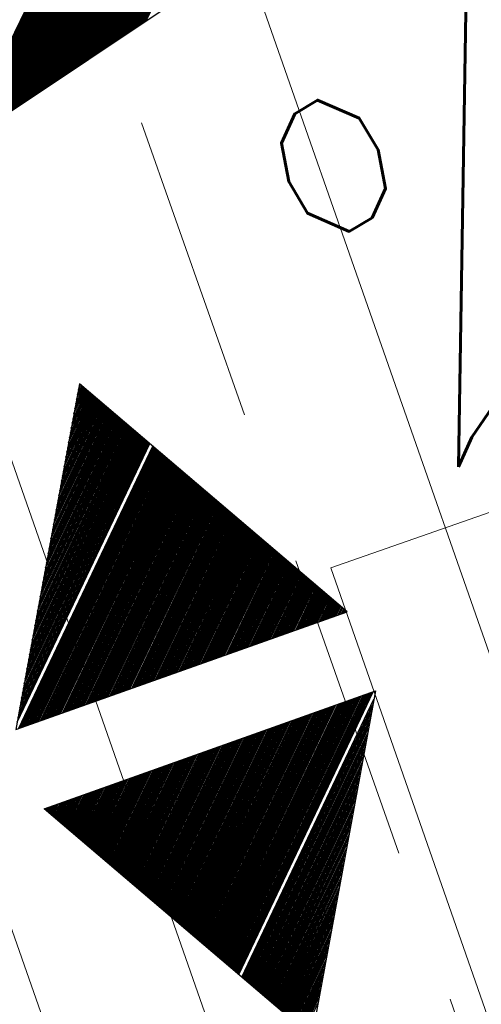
# Model space of a CAD drawing. Extents: x 446577 to 447216, y 443659 to 444842.
# Tile 93 of 177: x 446928.18 to 446931.16, y 443989.69 to 443996.05. Entities that reach past the tile are written whole.
import ezdxf

# ---------------------------------------------------------------- set-up
doc = ezdxf.new("R2010")
doc.units = 0
doc.header["$LTSCALE"] = 2
doc.header["$MEASUREMENT"] = 0
doc.linetypes.add('AUSGEZOGEN', pattern=[0])
doc.linetypes.add('GESTRICH-X2', pattern=[1.5, 1, -0.5])
doc.layers.get('0').update_dxf_attribs({"linetype": 'AUSGEZOGEN'})
for name, color, linetype in [('Beschriftung', 7, 'CONTINUOUS'), ('BOESCHG', 250, 'AUSGEZOGEN'), ('FBRTOP', 250, 'AUSGEZOGEN'), ('GEF', 1, 'AUSGEZOGEN'), ('Hintergrund', 7, 'CONTINUOUS'), ('Hintergrundplan', 7, 'CONTINUOUS'), ('KANAL', 7, 'GESTRICH-X2'), ('MULDE', 250, 'AUSGEZOGEN'), ('SCHLITZRINNE', 200, 'AUSGEZOGEN'), ('STRASSE', 250, 'AUSGEZOGEN')]:
    doc.layers.add(name, color=color, linetype=linetype)
doc.styles.add('ROMANS', font='romans.shx', dxfattribs={"width": 0.8})

# ---------------------------------------------------------------- blocks, each defined once
blk = doc.blocks.new('*X13')
at = {"color": 0}
for p, q in [((725.8266, 193.7023), (727.3891, 195.2648)), ((725.8266, 193.6934), (727.386, 195.2528)), ((725.8266, 193.6846), (727.3828, 195.2408)), ((725.8266, 193.6758), (727.3797, 195.2288)), ((725.8266, 193.6669), (727.3765, 195.2168)), ((725.8266, 193.6581), (727.3734, 195.2048)), ((725.8266, 193.6492), (727.3702, 195.1928)), ((725.8266, 193.6404), (727.3671, 195.1808)), ((725.8266, 193.6316), (727.3639, 195.1688)), ((725.8266, 193.6227), (727.3608, 195.1568)), ((725.8266, 193.6139), (727.3576, 195.1448)), ((725.8266, 193.605), (727.3544, 195.1329)), ((725.8266, 193.5962), (727.3513, 195.1209)), ((725.8266, 193.5874), (727.3481, 195.1089)), ((725.8266, 193.5785), (727.345, 195.0969)), ((725.8266, 193.5697), (727.3418, 195.0849)), ((725.8266, 193.5608), (727.3387, 195.0729)), ((725.8266, 193.552), (727.3355, 195.0609)), ((725.8266, 193.5432), (727.3324, 195.0489)), ((725.8266, 193.5343), (727.3292, 195.0369)), ((725.8266, 193.5255), (727.3261, 195.0249)), ((725.8266, 193.5167), (727.3229, 195.0129)), ((725.8266, 193.5078), (727.3198, 195.0009)), ((725.8266, 193.499), (727.3166, 194.9889)), ((725.8266, 193.4901), (727.3135, 194.977)), ((725.8266, 193.4813), (727.3103, 194.965)), ((725.8266, 193.4725), (727.3071, 194.953)), ((725.8266, 193.4636), (727.304, 194.941)), ((725.8266, 193.4548), (727.3008, 194.929)), ((725.8266, 193.4459), (727.2977, 194.917)), ((725.8266, 193.4371), (727.2945, 194.905)), ((725.8266, 193.4283), (727.2914, 194.893)), ((725.8266, 193.4194), (727.2882, 194.881)), ((725.8266, 193.4106), (727.2851, 194.869)), ((725.8266, 193.4017), (727.2819, 194.857)), ((725.8266, 193.3929), (727.2788, 194.845)), ((725.8266, 193.3841), (727.2756, 194.833)), ((725.8266, 193.3752), (727.2725, 194.8211)), ((725.8266, 193.3664), (727.2693, 194.8091)), ((725.8266, 193.3576), (727.2662, 194.7971)), ((725.8266, 193.3487), (727.263, 194.7851)), ((725.8266, 193.3399), (727.2599, 194.7731)), ((725.8266, 193.331), (727.2567, 194.7611)), ((725.8266, 193.3222), (727.2535, 194.7491)), ((725.8266, 193.3134), (727.2504, 194.7371)), ((725.8266, 193.3045), (727.2472, 194.7251)), ((725.8266, 193.2957), (727.2441, 194.7131)), ((725.8266, 193.2868), (727.2409, 194.7011)), ((725.8266, 193.278), (727.2378, 194.6891)), ((725.8266, 193.2692), (727.2346, 194.6772)), ((725.8266, 193.2603), (727.2315, 194.6652)), ((725.8266, 193.2515), (727.2283, 194.6532)), ((725.8266, 193.2426), (727.2252, 194.6412)), ((725.8266, 193.2338), (727.222, 194.6292)), ((725.8266, 193.225), (727.2189, 194.6172)), ((725.8266, 193.2161), (727.2157, 194.6052)), ((725.8266, 193.2073), (727.2126, 194.5932)), ((725.8266, 193.1985), (727.2094, 194.5812)), ((725.8266, 193.1896), (727.2062, 194.5692)), ((725.8266, 193.1808), (727.2031, 194.5572)), ((725.8266, 193.1719), (727.1999, 194.5452)), ((725.8266, 193.1631), (727.1968, 194.5332)), ((725.8266, 193.1543), (727.1936, 194.5213)), ((725.8266, 193.1454), (727.1905, 194.5093)), ((725.8266, 193.1366), (727.1873, 194.4973)), ((725.8266, 193.1277), (727.1842, 194.4853)), ((725.8266, 193.1189), (727.181, 194.4733)), ((725.8266, 193.1101), (727.1779, 194.4613)), ((725.8266, 193.1012), (727.1747, 194.4493)), ((725.8266, 193.0924), (727.1716, 194.4373)), ((725.8266, 193.0836), (727.1684, 194.4253)), ((725.8266, 193.0747), (727.1653, 194.4133)), ((725.8266, 193.0659), (727.1621, 194.4013)), ((725.8266, 193.057), (727.1589, 194.3893)), ((725.8266, 193.0482), (727.1558, 194.3774)), ((725.8266, 193.0394), (727.1526, 194.3654)), ((725.8266, 193.0305), (727.1495, 194.3534)), ((725.8266, 193.0217), (727.1463, 194.3414)), ((725.8266, 193.0128), (727.1432, 194.3294)), ((725.8266, 193.004), (727.14, 194.3174)), ((725.8266, 192.9952), (727.1369, 194.3054)), ((725.8266, 192.9863), (727.1337, 194.2934)), ((725.8266, 192.9775), (727.1306, 194.2814)), ((725.8266, 192.9686), (727.1274, 194.2694)), ((725.8266, 192.9598), (727.1243, 194.2574)), ((725.8266, 192.951), (727.1211, 194.2454)), ((725.8266, 192.9421), (727.118, 194.2334)), ((725.8266, 192.9333), (727.1148, 194.2215)), ((725.8266, 192.9245), (727.1116, 194.2095)), ((725.8266, 192.9156), (727.1085, 194.1975)), ((725.8266, 192.9068), (727.1053, 194.1855)), ((725.8266, 192.8979), (727.1022, 194.1735)), ((725.8266, 192.8891), (727.099, 194.1615)), ((725.8266, 192.8803), (727.0959, 194.1495)), ((725.8266, 192.8714), (727.0927, 194.1375)), ((725.8266, 192.8626), (727.0896, 194.1255)), ((725.8266, 192.8537), (727.0864, 194.1135)), ((725.8266, 192.8449), (727.0833, 194.1015)), ((725.8266, 192.8361), (727.0801, 194.0895)), ((725.8266, 192.8272), (727.077, 194.0775)), ((725.8266, 192.8184), (727.0738, 194.0656)), ((725.8266, 192.8095), (727.0707, 194.0536)), ((725.8266, 192.8007), (727.0675, 194.0416)), ((725.8266, 192.7919), (727.0644, 194.0296)), ((725.8266, 192.783), (727.0612, 194.0176)), ((725.8266, 192.7742), (727.058, 194.0056)), ((725.8266, 192.7654), (727.0549, 193.9936)), ((725.8266, 192.7565), (727.0517, 193.9816)), ((725.8266, 192.7477), (727.0486, 193.9696)), ((725.8266, 192.7388), (727.0454, 193.9576)), ((725.8266, 192.73), (727.0423, 193.9456)), ((725.8266, 192.7212), (727.0391, 193.9336)), ((725.8266, 192.7123), (727.036, 193.9217)), ((725.8266, 192.7035), (727.0328, 193.9097)), ((725.8266, 192.6946), (727.0297, 193.8977)), ((725.8266, 192.6858), (727.0265, 193.8857)), ((725.8266, 192.677), (727.0234, 193.8737)), ((725.8266, 192.6681), (727.0202, 193.8617))]:
    blk.add_line(p, q, dxfattribs=at)
blk = doc.blocks.new('GEF')
at = {"color": 0}
blk.add_line((1.6217, 6.148), (0.0097, 0.0175), dxfattribs=at)
blk.add_blockref('*X13', (-725.8169, -189.3049), dxfattribs=at)
blk = doc.blocks.new('*X31')
at = {"color": 0}
for p, q in [((377.8729, 182.3402), (377.9832, 182.4505)), ((377.885, 182.3611), (377.9799, 182.4561)), ((377.8971, 182.3821), (377.9767, 182.4617)), ((377.9092, 182.403), (377.9735, 182.4673)), ((377.9212, 182.4239), (377.9702, 182.4729)), ((377.9333, 182.4448), (377.967, 182.4785)), ((377.9454, 182.4657), (377.9637, 182.4841)), ((377.7763, 182.1729), (378.009, 182.4056)), ((377.7884, 182.1938), (378.0058, 182.4112)), ((377.8005, 182.2148), (378.0026, 182.4168)), ((377.8126, 182.2357), (377.9993, 182.4224)), ((377.8246, 182.2566), (377.9961, 182.428)), ((377.8367, 182.2775), (377.9929, 182.4336)), ((377.8488, 182.2984), (377.9896, 182.4392)), ((377.8609, 182.3193), (377.9864, 182.4449)), ((377.6677, 181.9847), (378.0382, 182.3552)), ((377.6798, 182.0056), (378.0349, 182.3608)), ((377.6918, 182.0265), (378.0317, 182.3664)), ((377.7039, 182.0475), (378.0285, 182.372)), ((377.716, 182.0684), (378.0252, 182.3776)), ((377.728, 182.0893), (378.022, 182.3832)), ((377.7401, 182.1102), (378.0187, 182.3888)), ((377.7522, 182.1311), (378.0155, 182.3944)), ((377.7643, 182.152), (378.0123, 182.4)), ((377.559, 181.7965), (378.0673, 182.3048)), ((377.5711, 181.8174), (378.064, 182.3104)), ((377.5832, 181.8383), (378.0608, 182.316)), ((377.5952, 181.8592), (378.0576, 182.3216)), ((377.6073, 181.8802), (378.0543, 182.3272)), ((377.6194, 181.9011), (378.0511, 182.3328)), ((377.6315, 181.922), (378.0479, 182.3384)), ((377.6435, 181.9429), (378.0446, 182.344)), ((377.6556, 181.9638), (378.0414, 182.3496)), ((377.4624, 181.6292), (378.0932, 182.2599)), ((377.4745, 181.6501), (378.0899, 182.2655)), ((377.4866, 181.671), (378.0867, 182.2711)), ((377.4986, 181.6919), (378.0834, 182.2767)), ((377.5107, 181.7128), (378.0802, 182.2823)), ((377.5228, 181.7338), (378.077, 182.2879)), ((377.5349, 181.7547), (378.0737, 182.2936)), ((377.5469, 181.7756), (378.0705, 182.2992)), ((377.3538, 181.441), (378.1223, 182.2095)), ((377.3658, 181.4619), (378.119, 182.2151)), ((377.3779, 181.4828), (378.1158, 182.2207)), ((377.39, 181.5037), (378.1126, 182.2263)), ((377.402, 181.5246), (378.1093, 182.2319)), ((377.4141, 181.5455), (378.1061, 182.2375)), ((377.4262, 181.5665), (378.1029, 182.2431)), ((377.4383, 181.5874), (378.0996, 182.2487)), ((377.4503, 181.6083), (378.0964, 182.2543)), ((377.2451, 181.2528), (378.1514, 182.1591)), ((377.2572, 181.2737), (378.1482, 182.1647)), ((377.2692, 181.2946), (378.1449, 182.1703)), ((377.2813, 181.3155), (378.1417, 182.1759)), ((377.2934, 181.3364), (378.1384, 182.1815)), ((377.3055, 181.3573), (378.1352, 182.1871)), ((377.3175, 181.3782), (378.132, 182.1927)), ((377.3296, 181.3992), (378.1287, 182.1983)), ((377.3417, 181.4201), (378.1255, 182.2039)), ((377.1485, 181.0855), (378.1773, 182.1142)), ((377.1606, 181.1064), (378.174, 182.1198)), ((377.1726, 181.1273), (378.1708, 182.1254)), ((377.1847, 181.1482), (378.1676, 182.131)), ((377.1968, 181.1691), (378.1643, 182.1367)), ((377.2089, 181.19), (378.1611, 182.1423)), ((377.2209, 181.2109), (378.1579, 182.1479)), ((377.233, 181.2319), (378.1546, 182.1535)), ((377.1069, 180.9908), (378.1967, 182.0806)), ((377.1123, 181.0227), (378.187, 182.0974)), ((377.1157, 180.9908), (378.1999, 182.075)), ((377.1243, 181.0436), (378.1837, 182.103)), ((377.1245, 180.9908), (378.2032, 182.0694)), ((377.1334, 180.9908), (378.2064, 182.0638)), ((377.1364, 181.0645), (378.1805, 182.1086)), ((377.1422, 180.9908), (378.2096, 182.0582)), ((377.1511, 180.9908), (378.2129, 182.0526)), ((377.1599, 180.9908), (378.2161, 182.047)), ((377.1687, 180.9908), (378.2193, 182.0414)), ((377.1776, 180.9908), (378.2226, 182.0358)), ((377.1864, 180.9908), (378.2258, 182.0302)), ((377.1953, 180.9908), (378.229, 182.0246)), ((377.2041, 180.9908), (378.2323, 182.019)), ((377.2129, 180.9908), (378.2355, 182.0134)), ((377.2218, 180.9908), (378.2387, 182.0078)), ((377.2306, 180.9908), (378.242, 182.0022)), ((377.2394, 180.9908), (378.2452, 181.9966)), ((377.2483, 180.9908), (378.2484, 181.991)), ((377.2571, 180.9908), (378.2517, 181.9854)), ((377.266, 180.9908), (378.2549, 181.9798)), ((377.2748, 180.9908), (378.2582, 181.9741)), ((377.2836, 180.9908), (378.2614, 181.9685)), ((377.2925, 180.9908), (378.2646, 181.9629)), ((377.3013, 180.9908), (378.2679, 181.9573)), ((377.3102, 180.9908), (378.2711, 181.9517)), ((377.319, 180.9908), (378.2743, 181.9461)), ((377.3278, 180.9908), (378.2776, 181.9405)), ((377.3367, 180.9908), (378.2808, 181.9349)), ((377.3455, 180.9908), (378.284, 181.9293)), ((377.3544, 180.9908), (378.2873, 181.9237)), ((377.3632, 180.9908), (378.2905, 181.9181)), ((377.372, 180.9908), (378.2937, 181.9125)), ((377.3809, 180.9908), (378.297, 181.9069)), ((377.3897, 180.9908), (378.3002, 181.9013)), ((377.3985, 180.9908), (378.3034, 181.8957)), ((377.4074, 180.9908), (378.3067, 181.8901)), ((377.4162, 180.9908), (378.3099, 181.8845)), ((377.4251, 180.9908), (378.3132, 181.8789)), ((377.4339, 180.9908), (378.3164, 181.8733)), ((377.4427, 180.9908), (378.3196, 181.8677)), ((377.4516, 180.9908), (378.3229, 181.8621)), ((377.4604, 180.9908), (378.3261, 181.8565)), ((377.4693, 180.9908), (378.3293, 181.8509)), ((377.4781, 180.9908), (378.3326, 181.8453)), ((377.4869, 180.9908), (378.3358, 181.8397)), ((377.4958, 180.9908), (378.339, 181.8341)), ((377.5046, 180.9908), (378.3423, 181.8285)), ((377.5134, 180.9908), (378.3455, 181.8229)), ((377.5223, 180.9908), (378.3487, 181.8172)), ((377.5311, 180.9908), (378.352, 181.8116)), ((377.54, 180.9908), (378.3552, 181.806)), ((377.5488, 180.9908), (378.3584, 181.8004)), ((377.5576, 180.9908), (378.3617, 181.7948)), ((377.5665, 180.9908), (378.3649, 181.7892)), ((377.5753, 180.9908), (378.3682, 181.7836)), ((377.5842, 180.9908), (378.3714, 181.778)), ((377.593, 180.9908), (378.3746, 181.7724)), ((377.6018, 180.9908), (378.3779, 181.7668)), ((377.6107, 180.9908), (378.3811, 181.7612)), ((377.6195, 180.9908), (378.3843, 181.7556)), ((377.6284, 180.9908), (378.3876, 181.75)), ((377.6372, 180.9908), (378.3908, 181.7444)), ((377.646, 180.9908), (378.394, 181.7388)), ((377.6549, 180.9908), (378.3973, 181.7332)), ((377.6637, 180.9908), (378.4005, 181.7276)), ((377.6725, 180.9908), (378.4037, 181.722)), ((377.6814, 180.9908), (378.407, 181.7164)), ((377.6902, 180.9908), (378.4102, 181.7108)), ((377.6991, 180.9908), (378.4134, 181.7052)), ((377.7079, 180.9908), (378.4167, 181.6996)), ((377.7167, 180.9908), (378.4199, 181.694)), ((377.7256, 180.9908), (378.4231, 181.6884)), ((377.7344, 180.9908), (378.4264, 181.6828)), ((377.7433, 180.9908), (378.4296, 181.6772)), ((377.7521, 180.9908), (378.4329, 181.6716)), ((377.7609, 180.9908), (378.4361, 181.666)), ((377.7698, 180.9908), (378.4393, 181.6603)), ((377.7786, 180.9908), (378.4426, 181.6547)), ((377.7875, 180.9908), (378.4458, 181.6491)), ((377.7963, 180.9908), (378.449, 181.6435)), ((377.8051, 180.9908), (378.4523, 181.6379)), ((377.814, 180.9908), (378.4555, 181.6323)), ((377.8228, 180.9908), (378.4587, 181.6267)), ((377.8316, 180.9908), (378.462, 181.6211)), ((377.8405, 180.9908), (378.4652, 181.6155)), ((377.8493, 180.9908), (378.4684, 181.6099)), ((377.8582, 180.9908), (378.4717, 181.6043)), ((377.867, 180.9908), (378.4749, 181.5987)), ((377.8758, 180.9908), (378.4781, 181.5931)), ((377.8847, 180.9908), (378.4814, 181.5875)), ((377.8935, 180.9908), (378.4846, 181.5819)), ((377.9024, 180.9908), (378.4879, 181.5763)), ((377.9112, 180.9908), (378.4911, 181.5707)), ((377.92, 180.9908), (378.4943, 181.5651)), ((377.9289, 180.9908), (378.4976, 181.5595)), ((377.9377, 180.9908), (378.5008, 181.5539)), ((377.9466, 180.9908), (378.504, 181.5483)), ((377.9554, 180.9908), (378.5073, 181.5427)), ((377.9642, 180.9908), (378.5105, 181.5371)), ((377.9731, 180.9908), (378.5137, 181.5315)), ((377.9819, 180.9908), (378.517, 181.5259)), ((377.9907, 180.9908), (378.5202, 181.5203)), ((377.9996, 180.9908), (378.5234, 181.5147)), ((378.0084, 180.9908), (378.5267, 181.509)), ((378.0173, 180.9908), (378.5299, 181.5034)), ((378.0261, 180.9908), (378.5331, 181.4978)), ((378.0349, 180.9908), (378.5364, 181.4922)), ((378.0438, 180.9908), (378.5396, 181.4866)), ((378.0526, 180.9908), (378.5429, 181.481)), ((378.0615, 180.9908), (378.5461, 181.4754)), ((378.0703, 180.9908), (378.5493, 181.4698)), ((378.0791, 180.9908), (378.5526, 181.4642)), ((378.088, 180.9908), (378.5558, 181.4586)), ((378.0968, 180.9908), (378.559, 181.453)), ((378.1057, 180.9908), (378.5623, 181.4474)), ((378.1145, 180.9908), (378.5655, 181.4418)), ((378.1233, 180.9908), (378.5687, 181.4362)), ((378.1322, 180.9908), (378.572, 181.4306)), ((378.141, 180.9908), (378.5752, 181.425)), ((378.1498, 180.9908), (378.5784, 181.4194)), ((378.1587, 180.9908), (378.5817, 181.4138)), ((378.1675, 180.9908), (378.5849, 181.4082)), ((378.1764, 180.9908), (378.5881, 181.4026)), ((378.1852, 180.9908), (378.5914, 181.397)), ((378.194, 180.9908), (378.5946, 181.3914)), ((378.2029, 180.9908), (378.5979, 181.3858)), ((378.2117, 180.9908), (378.6011, 181.3802)), ((378.2206, 180.9908), (378.6043, 181.3746)), ((378.2294, 180.9908), (378.6076, 181.369)), ((378.2382, 180.9908), (378.6108, 181.3634)), ((378.2471, 180.9908), (378.614, 181.3578)), ((378.2559, 180.9908), (378.6173, 181.3521)), ((378.2648, 180.9908), (378.6205, 181.3465)), ((378.2736, 180.9908), (378.6237, 181.3409)), ((378.2824, 180.9908), (378.627, 181.3353)), ((378.2913, 180.9908), (378.6302, 181.3297)), ((378.3001, 180.9908), (378.6334, 181.3241)), ((378.3089, 180.9908), (378.6367, 181.3185)), ((378.3178, 180.9908), (378.6399, 181.3129)), ((378.3266, 180.9908), (378.6431, 181.3073)), ((378.3355, 180.9908), (378.6464, 181.3017)), ((378.3443, 180.9908), (378.6496, 181.2961)), ((378.3531, 180.9908), (378.6529, 181.2905)), ((378.362, 180.9908), (378.6561, 181.2849)), ((378.3708, 180.9908), (378.6593, 181.2793)), ((378.3797, 180.9908), (378.6626, 181.2737)), ((378.3885, 180.9908), (378.6658, 181.2681)), ((378.3973, 180.9908), (378.669, 181.2625)), ((378.4062, 180.9908), (378.6723, 181.2569)), ((378.415, 180.9908), (378.6755, 181.2513)), ((378.4238, 180.9908), (378.6787, 181.2457)), ((378.4327, 180.9908), (378.682, 181.2401)), ((378.4415, 180.9908), (378.6852, 181.2345)), ((378.4504, 180.9908), (378.6884, 181.2289)), ((378.4592, 180.9908), (378.6917, 181.2233)), ((378.468, 180.9908), (378.6949, 181.2177)), ((378.4769, 180.9908), (378.6981, 181.2121)), ((378.4857, 180.9908), (378.7014, 181.2065)), ((378.4946, 180.9908), (378.7046, 181.2009)), ((378.5034, 180.9908), (378.7079, 181.1952)), ((378.5122, 180.9908), (378.7111, 181.1896)), ((378.5211, 180.9908), (378.7143, 181.184)), ((378.5299, 180.9908), (378.7176, 181.1784)), ((378.5388, 180.9908), (378.7208, 181.1728)), ((378.5476, 180.9908), (378.724, 181.1672)), ((378.5564, 180.9908), (378.7273, 181.1616)), ((378.5653, 180.9908), (378.7305, 181.156)), ((378.5741, 180.9908), (378.7337, 181.1504)), ((378.5829, 180.9908), (378.737, 181.1448)), ((378.5918, 180.9908), (378.7402, 181.1392)), ((378.6006, 180.9908), (378.7434, 181.1336)), ((378.6095, 180.9908), (378.7467, 181.128)), ((378.6183, 180.9908), (378.7499, 181.1224)), ((378.6271, 180.9908), (378.7531, 181.1168)), ((378.636, 180.9908), (378.7564, 181.1112)), ((378.6448, 180.9908), (378.7596, 181.1056)), ((378.6537, 180.9908), (378.7628, 181.1)), ((378.6625, 180.9908), (378.7661, 181.0944)), ((378.6713, 180.9908), (378.7693, 181.0888)), ((378.6802, 180.9908), (378.7726, 181.0832)), ((378.689, 180.9908), (378.7758, 181.0776)), ((378.6979, 180.9908), (378.779, 181.072)), ((378.7067, 180.9908), (378.7823, 181.0664)), ((378.7155, 180.9908), (378.7855, 181.0608)), ((378.7244, 180.9908), (378.7887, 181.0552)), ((378.7332, 180.9908), (378.792, 181.0496)), ((378.742, 180.9908), (378.7952, 181.044)), ((378.7509, 180.9908), (378.7984, 181.0383)), ((378.7597, 180.9908), (378.8017, 181.0327)), ((378.7686, 180.9908), (378.8049, 181.0271)), ((378.7774, 180.9908), (378.8081, 181.0215)), ((378.7862, 180.9908), (378.8114, 181.0159)), ((378.7951, 180.9908), (378.8146, 181.0103)), ((378.8039, 180.9908), (378.8178, 181.0047)), ((378.8128, 180.9908), (378.8211, 180.9991)), ((377.0991, 180.5677), (377.1083, 180.5768)), ((377.1024, 180.562), (377.1172, 180.5768)), ((377.1056, 180.5564), (377.126, 180.5768)), ((377.1088, 180.5508), (377.1348, 180.5768)), ((377.1121, 180.5452), (377.1437, 180.5768)), ((377.1153, 180.5396), (377.1525, 180.5768)), ((377.1186, 180.534), (377.1614, 180.5768)), ((377.1218, 180.5284), (377.1702, 180.5768)), ((377.125, 180.5228), (377.179, 180.5768)), ((377.1283, 180.5172), (377.1879, 180.5768)), ((377.1315, 180.5116), (377.1967, 180.5768)), ((377.1347, 180.506), (377.2056, 180.5768)), ((377.138, 180.5004), (377.2144, 180.5768)), ((377.1412, 180.4948), (377.2232, 180.5768)), ((377.1444, 180.4892), (377.2321, 180.5768)), ((377.1477, 180.4836), (377.2409, 180.5768)), ((377.1509, 180.478), (377.2497, 180.5768)), ((377.1541, 180.4724), (377.2586, 180.5768)), ((377.1574, 180.4668), (377.2674, 180.5768)), ((377.1606, 180.4612), (377.2763, 180.5768)), ((377.1638, 180.4556), (377.2851, 180.5768)), ((377.1671, 180.45), (377.2939, 180.5768)), ((377.1703, 180.4444), (377.3028, 180.5768)), ((377.1736, 180.4388), (377.3116, 180.5768)), ((377.1768, 180.4332), (377.3205, 180.5768)), ((377.18, 180.4276), (377.3293, 180.5768)), ((377.1833, 180.422), (377.3381, 180.5768)), ((377.1865, 180.4164), (377.347, 180.5768)), ((377.1897, 180.4107), (377.3558, 180.5768)), ((377.193, 180.4051), (377.3647, 180.5768)), ((377.1962, 180.3995), (377.3735, 180.5768)), ((377.1994, 180.3939), (377.3823, 180.5768)), ((377.2027, 180.3883), (377.3912, 180.5768)), ((377.2059, 180.3827), (377.4, 180.5768)), ((377.2091, 180.3771), (377.4088, 180.5768)), ((377.2124, 180.3715), (377.4177, 180.5768)), ((377.2156, 180.3659), (377.4265, 180.5768)), ((377.2188, 180.3603), (377.4354, 180.5768)), ((377.2221, 180.3547), (377.4442, 180.5768)), ((377.2253, 180.3491), (377.453, 180.5768)), ((377.2286, 180.3435), (377.4619, 180.5768)), ((377.2318, 180.3379), (377.4707, 180.5768)), ((377.235, 180.3323), (377.4796, 180.5768)), ((377.2383, 180.3267), (377.4884, 180.5768)), ((377.2415, 180.3211), (377.4972, 180.5768)), ((377.2447, 180.3155), (377.5061, 180.5768)), ((377.248, 180.3099), (377.5149, 180.5768)), ((377.2512, 180.3043), (377.5237, 180.5768)), ((377.2544, 180.2987), (377.5326, 180.5768)), ((377.2577, 180.2931), (377.5414, 180.5768)), ((377.2609, 180.2875), (377.5503, 180.5768)), ((377.2641, 180.2819), (377.5591, 180.5768)), ((377.2674, 180.2763), (377.5679, 180.5768)), ((377.2706, 180.2707), (377.5768, 180.5768)), ((377.2738, 180.2651), (377.5856, 180.5768)), ((377.2771, 180.2595), (377.5945, 180.5768)), ((377.2803, 180.2538), (377.6033, 180.5768)), ((377.2835, 180.2482), (377.6121, 180.5768)), ((377.2868, 180.2426), (377.621, 180.5768)), ((377.29, 180.237), (377.6298, 180.5768)), ((377.2933, 180.2314), (377.6387, 180.5768)), ((377.2965, 180.2258), (377.6475, 180.5768)), ((377.2997, 180.2202), (377.6563, 180.5768)), ((377.303, 180.2146), (377.6652, 180.5768)), ((377.3062, 180.209), (377.674, 180.5768)), ((377.3094, 180.2034), (377.6828, 180.5768)), ((377.3127, 180.1978), (377.6917, 180.5768)), ((377.3159, 180.1922), (377.7005, 180.5768)), ((377.3191, 180.1866), (377.7094, 180.5768)), ((377.3224, 180.181), (377.7182, 180.5768)), ((377.3256, 180.1754), (377.727, 180.5768)), ((377.3288, 180.1698), (377.7359, 180.5768)), ((377.3321, 180.1642), (377.7447, 180.5768)), ((377.3353, 180.1586), (377.7536, 180.5768)), ((377.3385, 180.153), (377.7624, 180.5768)), ((377.3418, 180.1474), (377.7712, 180.5768)), ((377.345, 180.1418), (377.7801, 180.5768)), ((377.3483, 180.1362), (377.7889, 180.5768)), ((377.3515, 180.1306), (377.7978, 180.5768)), ((377.3547, 180.125), (377.8066, 180.5768)), ((377.358, 180.1194), (377.8154, 180.5768)), ((377.3612, 180.1138), (377.8243, 180.5768)), ((377.3644, 180.1082), (377.8331, 180.5768)), ((377.3677, 180.1026), (377.8419, 180.5768)), ((377.3709, 180.0969), (377.8508, 180.5768)), ((377.3741, 180.0913), (377.8596, 180.5768)), ((377.3774, 180.0857), (377.8685, 180.5768)), ((377.3806, 180.0801), (377.8773, 180.5768)), ((377.3838, 180.0745), (377.8861, 180.5768)), ((377.3871, 180.0689), (377.895, 180.5768)), ((377.3903, 180.0633), (377.9038, 180.5768)), ((377.3935, 180.0577), (377.9127, 180.5768)), ((377.3968, 180.0521), (377.9215, 180.5768)), ((377.4, 180.0465), (377.9303, 180.5768)), ((377.4033, 180.0409), (377.9392, 180.5768)), ((377.4065, 180.0353), (377.948, 180.5768)), ((377.4097, 180.0297), (377.9569, 180.5768)), ((377.413, 180.0241), (377.9657, 180.5768)), ((377.4162, 180.0185), (377.9745, 180.5768)), ((377.4194, 180.0129), (377.9834, 180.5768)), ((377.4227, 180.0073), (377.9922, 180.5768)), ((377.4259, 180.0017), (378.001, 180.5768)), ((377.4291, 179.9961), (378.0099, 180.5768)), ((377.4324, 179.9905), (378.0187, 180.5768)), ((377.4356, 179.9849), (378.0276, 180.5768)), ((377.4388, 179.9793), (378.0364, 180.5768)), ((377.4421, 179.9737), (378.0452, 180.5768)), ((377.4453, 179.9681), (378.0541, 180.5768)), ((377.4485, 179.9625), (378.0629, 180.5768)), ((377.4518, 179.9569), (378.0718, 180.5768)), ((377.455, 179.9513), (378.0806, 180.5768)), ((377.4583, 179.9457), (378.0894, 180.5768)), ((377.4615, 179.94), (378.0983, 180.5768)), ((377.4647, 179.9344), (378.1071, 180.5768)), ((377.468, 179.9288), (378.116, 180.5768)), ((377.4712, 179.9232), (378.1248, 180.5768)), ((377.4744, 179.9176), (378.1336, 180.5768)), ((377.4777, 179.912), (378.1425, 180.5768)), ((377.4809, 179.9064), (378.1513, 180.5768)), ((377.4841, 179.9008), (378.1601, 180.5768)), ((377.4874, 179.8952), (378.169, 180.5768)), ((377.4906, 179.8896), (378.1778, 180.5768)), ((377.4938, 179.884), (378.1867, 180.5768)), ((377.4971, 179.8784), (378.1955, 180.5768)), ((377.5003, 179.8728), (378.2043, 180.5768)), ((377.5035, 179.8672), (378.2132, 180.5768)), ((377.5068, 179.8616), (378.222, 180.5768)), ((377.51, 179.856), (378.2309, 180.5768)), ((377.5133, 179.8504), (378.2397, 180.5768)), ((377.5165, 179.8448), (378.2485, 180.5768)), ((377.5197, 179.8392), (378.2574, 180.5768)), ((377.523, 179.8336), (378.2662, 180.5768)), ((377.5262, 179.828), (378.2751, 180.5768)), ((377.5294, 179.8224), (378.2839, 180.5768)), ((377.5327, 179.8168), (378.2927, 180.5768)), ((377.5359, 179.8112), (378.3016, 180.5768)), ((377.5391, 179.8056), (378.3104, 180.5768)), ((377.5424, 179.8), (378.3192, 180.5768)), ((377.5456, 179.7944), (378.3281, 180.5768)), ((377.5488, 179.7888), (378.3369, 180.5768)), ((377.5521, 179.7831), (378.3458, 180.5768)), ((377.5553, 179.7775), (378.3546, 180.5768)), ((377.5585, 179.7719), (378.3634, 180.5768)), ((377.5618, 179.7663), (378.3723, 180.5768)), ((377.565, 179.7607), (378.3811, 180.5768)), ((377.5683, 179.7551), (378.39, 180.5768)), ((377.5715, 179.7495), (378.3988, 180.5768)), ((377.5747, 179.7439), (378.4076, 180.5768)), ((377.578, 179.7383), (378.4165, 180.5768)), ((377.5812, 179.7327), (378.4253, 180.5768)), ((377.5844, 179.7271), (378.4341, 180.5768)), ((377.5877, 179.7215), (378.443, 180.5768)), ((377.5909, 179.7159), (378.4518, 180.5768)), ((377.5941, 179.7103), (378.4607, 180.5768)), ((377.5974, 179.7047), (378.4695, 180.5768)), ((377.6006, 179.6991), (378.4783, 180.5768)), ((377.6038, 179.6935), (378.4872, 180.5768)), ((377.6071, 179.6879), (378.496, 180.5768)), ((377.6103, 179.6823), (378.5049, 180.5768)), ((377.6135, 179.6767), (378.5137, 180.5768)), ((377.6168, 179.6711), (378.5225, 180.5768)), ((377.62, 179.6655), (378.5314, 180.5768)), ((377.6232, 179.6599), (378.5402, 180.5768)), ((377.6265, 179.6543), (378.5491, 180.5768)), ((377.6297, 179.6487), (378.5579, 180.5768)), ((377.633, 179.6431), (378.5667, 180.5768)), ((377.6362, 179.6375), (378.5756, 180.5768)), ((377.6394, 179.6318), (378.5844, 180.5768)), ((377.6427, 179.6262), (378.5932, 180.5768)), ((377.6459, 179.6206), (378.6021, 180.5768)), ((377.6491, 179.615), (378.6109, 180.5768)), ((377.6524, 179.6094), (378.6198, 180.5768)), ((377.6556, 179.6038), (378.6286, 180.5768)), ((377.6588, 179.5982), (378.6374, 180.5768)), ((377.6621, 179.5926), (378.6463, 180.5768)), ((377.6653, 179.587), (378.6551, 180.5768)), ((377.6685, 179.5814), (378.664, 180.5768)), ((377.6718, 179.5758), (378.6728, 180.5768)), ((377.675, 179.5702), (378.6816, 180.5768)), ((377.6782, 179.5646), (378.6905, 180.5768)), ((377.6815, 179.559), (378.6993, 180.5768)), ((377.6847, 179.5534), (378.7082, 180.5768)), ((377.688, 179.5478), (378.717, 180.5768)), ((377.6912, 179.5422), (378.7258, 180.5768)), ((377.6944, 179.5366), (378.7347, 180.5768)), ((377.6977, 179.531), (378.7435, 180.5768)), ((377.7009, 179.5254), (378.7523, 180.5768)), ((377.7041, 179.5198), (378.7612, 180.5768)), ((377.7074, 179.5142), (378.77, 180.5768)), ((377.7106, 179.5086), (378.7789, 180.5768)), ((377.7138, 179.503), (378.7877, 180.5768)), ((377.7171, 179.4974), (378.7965, 180.5768)), ((377.7203, 179.4918), (378.8054, 180.5768)), ((377.7235, 179.4862), (378.8142, 180.5768)), ((377.7332, 179.4693), (378.8056, 180.5417)), ((377.7365, 179.4637), (378.7935, 180.5208)), ((377.7397, 179.4581), (378.7815, 180.4999)), ((377.743, 179.4525), (378.7694, 180.479)), ((377.7462, 179.4469), (378.7573, 180.4581)), ((377.7494, 179.4413), (378.7452, 180.4371)), ((377.7527, 179.4357), (378.7332, 180.4162)), ((377.7559, 179.4301), (378.7211, 180.3953)), ((377.7591, 179.4245), (378.709, 180.3744)), ((377.7624, 179.4189), (378.6969, 180.3535)), ((377.7656, 179.4133), (378.6849, 180.3326)), ((377.7688, 179.4077), (378.6728, 180.3117)), ((377.7721, 179.4021), (378.6607, 180.2908)), ((377.7753, 179.3965), (378.6486, 180.2698)), ((377.7785, 179.3909), (378.6366, 180.2489)), ((377.7818, 179.3853), (378.6245, 180.228)), ((377.785, 179.3797), (378.6124, 180.2071)), ((377.7882, 179.3741), (378.6004, 180.1862)), ((377.7915, 179.3685), (378.5883, 180.1653)), ((377.7947, 179.3629), (378.5762, 180.1444)), ((377.798, 179.3573), (378.5641, 180.1234)), ((377.8012, 179.3517), (378.5521, 180.1025)), ((377.8044, 179.3461), (378.54, 180.0816)), ((377.8077, 179.3405), (378.5279, 180.0607)), ((377.8109, 179.3349), (378.5158, 180.0398)), ((377.8141, 179.3293), (378.5038, 180.0189)), ((377.8174, 179.3237), (378.4917, 179.998)), ((377.8206, 179.318), (378.4796, 179.9771)), ((377.8238, 179.3124), (378.4675, 179.9561)), ((377.8271, 179.3068), (378.4555, 179.9352)), ((377.8303, 179.3012), (378.4434, 179.9143)), ((377.8335, 179.2956), (378.4313, 179.8934)), ((377.8368, 179.29), (378.4192, 179.8725)), ((377.84, 179.2844), (378.4072, 179.8516)), ((377.8432, 179.2788), (378.3951, 179.8307)), ((377.8465, 179.2732), (378.383, 179.8098)), ((377.8497, 179.2676), (378.3709, 179.7888)), ((377.853, 179.262), (378.3589, 179.7679)), ((377.8562, 179.2564), (378.3468, 179.747)), ((377.8594, 179.2508), (378.3347, 179.7261)), ((377.8627, 179.2452), (378.3226, 179.7052)), ((377.8659, 179.2396), (378.3106, 179.6843)), ((377.8691, 179.234), (378.2985, 179.6634)), ((377.8724, 179.2284), (378.2864, 179.6425)), ((377.8756, 179.2228), (378.2744, 179.6215)), ((377.8788, 179.2172), (378.2623, 179.6006)), ((377.8821, 179.2116), (378.2502, 179.5797)), ((377.8853, 179.206), (378.2381, 179.5588)), ((377.8885, 179.2004), (378.2261, 179.5379)), ((377.8918, 179.1948), (378.214, 179.517)), ((377.895, 179.1892), (378.2019, 179.4961)), ((377.8982, 179.1836), (378.1898, 179.4751)), ((377.9015, 179.178), (378.1778, 179.4542)), ((377.9047, 179.1724), (378.1657, 179.4333)), ((377.908, 179.1668), (378.1536, 179.4124)), ((377.9112, 179.1611), (378.1415, 179.3915)), ((377.9144, 179.1555), (378.1295, 179.3706)), ((377.9177, 179.1499), (378.1174, 179.3497)), ((377.9209, 179.1443), (378.1053, 179.3288)), ((377.9241, 179.1387), (378.0932, 179.3078)), ((377.9274, 179.1331), (378.0812, 179.2869)), ((377.9306, 179.1275), (378.0691, 179.266)), ((377.9338, 179.1219), (378.057, 179.2451)), ((377.9371, 179.1163), (378.0449, 179.2242))]:
    blk.add_line(p, q, dxfattribs=at)
blk = doc.blocks.new('HOCHP')
for points in [[(-0.0119, 2.2353), (-1.1476, 0.2682), (1.1238, 0.2682)], [(-0.0119, -2.2417), (-1.1476, -0.2746), (1.1238, -0.2746)]]:
    blk.add_lwpolyline(points, close=True)
at = {"xscale": 1.311372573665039, "yscale": 1.311372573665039, "zscale": 1.311372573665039}
blk.add_blockref('*X31', (-495.6581, -237.0781), dxfattribs=at)

msp = doc.modelspace()

# ---------------------------------------------------------------- linework, layer by layer
at = {"layer": 'Beschriftung', "color": 18, "lineweight": 9, "true_color": 0x000000}
msp.add_lwpolyline([(446939.9438, 443995.9207), (446943.1811, 443986.6531), (446933.426, 443983.2455), (446930.1887, 443992.5131), (446939.9438, 443995.9207)], close=True, dxfattribs=at)
at = {"layer": 'BOESCHG', "flags": 128}
msp.add_lwpolyline([(446928.288, 444102.886, -0.001316), (446939.661, 444068.4586, -0.002624), (446945.228, 444051.15, -0.000003), (446954.2302, 444022.6476, 0.000004), (446961.546, 443999.485, 0.000137), (446964.6036, 443989.8139, 0.000055), (446972.2273, 443965.732)], format="xyb", dxfattribs=at)
at = {"layer": 'FBRTOP', "color": 0, "const_width": 0.5}
for points in [[(446900.9799, 444066.64, 0.001569), (446904.6785, 444054.6265, 0.001572), (446908.5624, 444042.2876, 0.001661), (446912.3128, 444030.636, 0.001473), (446916.9757, 444016.4551, 0.002148), (446920.244, 444006.7527, 0.000639), (446924.3839, 443994.6858, 0.001194), (446926.6224, 443988.2382, 0.000004), (446928.2516, 443983.5816, 0.00003), (446928.4595, 443982.9876, 0.000003), (446932.5893, 443971.1887, -0.000018), (446936.7191, 443959.3899, -0.000007), (446940.8479, 443947.5917, 0.000013), (446944.9768, 443935.7936, 0.000013), (446949.1064, 443923.9952, -0.000019), (446953.2361, 443912.1969, -0.000006), (446957.3649, 443900.3987, 0.000004), (446961.4938, 443888.6006, 0.000002), (446973.8811, 443853.2058, 0.000002), (446986.2689, 443817.8103, 0.000004), (446998.6569, 443782.4157, -0.000006), (447011.045, 443747.0211, -0.000001), (447016.0335, 443732.7676, 0.000003)], [(446931.4135, 444062.9495, 0.001572), (446935.2424, 444050.7851, 0.00166), (446938.9412, 444039.294, 0.001474), (446943.5411, 444025.3046, 0.002147), (446946.768, 444015.7253, 0.00064), (446950.8586, 444003.8017, 0.001194), (446953.0736, 443997.4218, 0.000004), (446954.6832, 443992.8212, 0.00003), (446954.8885, 443992.2344, 0.000003), (446959.0177, 443980.4373, -0.000018), (446963.1469, 443968.6401, -0.000007), (446967.2761, 443956.8413, 0.000013), (446971.4052, 443945.0424, 0.000013), (446975.5346, 443933.2448, -0.000019), (446979.6639, 443921.4471, -0.000006), (446983.7931, 443909.6483, 0.000004), (446987.9222, 443897.8494, 0.000002), (447000.3098, 443862.4536, 0.000002), (447012.6971, 443827.0597, 0.000004), (447025.0851, 443791.6653, -0.000006), (447037.473, 443756.2709, 0), (447039.0841, 443751.6676, 0.000003)], [(446866.5664, 444271.7772, 0.002691), (446871.765, 444245.898, 0.003085), (446877.2144, 444220.305, 0.003296), (446882.62, 444196.418, 0.003493), (446888.3352, 444172.6658, 0.003551), (446894.287, 444149.378, 0.002848), (446900.3195, 444126.9734, 0.002558), (446907.306, 444102.1, 0.002824), (446915.5419, 444073.946, 0.003985), (446921.651, 444054.071, 0.002928), (446930.2428, 444027.4357, 0.003935), (446936.907, 444007.707, 0.000126), (446946.6472, 443979.6264, 0.000195), (446952.953, 443961.485, 0.000026), (446968.5578, 443916.6545, 0.000443), (446969.471, 443914.039, 0.00013), (446975.6723, 443896.3424, -0.000082), (446985.547, 443868.172, -0.00001), (446990.1418, 443855.0564, -0.000011), (446994.25, 443843.328, -0.000533)]]:
    msp.add_lwpolyline(points, format="xyb", dxfattribs=at)
at = {"layer": 'FBRTOP', "color": 0}
msp.add_lwpolyline([(446906.283, 444163.064, 0.003557), (446913.2189, 444136.3353, 0.004717), (446918.783, 444116.265, 0.000024), (446923.206, 444100.8792, 0.003676), (446923.2357, 444100.7783, 0.000171), (446925.2501, 444094.1497, 0.000048), (446932.4428, 444070.5177, 0.000065), (446938.9077, 444049.2941, 0.003486), (446939.0303, 444048.9019, 0.003745), (446939.2224, 444048.3168, 0.000068), (446950.0691, 444016.1119, 0.000011), (446956.461, 443997.1436, 0.001698), (446956.5036, 443997.0187, 0.000349), (446956.7137, 443996.4102, 0.000013), (446962.54, 443979.5796, 0.000005), (446967.3652, 443965.6426, 0.00002), (446968.622, 443962.013, 0.001124), (446976.5682, 443939.2336, -0.000442), (446996.834, 443881.391), (447012.742, 443835.838, 0.000388), (447024.0879, 443803.4295, 0.00025), (447041.743, 443753.205)], format="xyb", dxfattribs=at)
at = {"layer": 'Hintergrund', "color": 254, "lineweight": 18, "true_color": 0xcccccc}
for points in [[(446876.7351, 444151.726), (446880.1135, 444140.7857), (446888.0296, 444116.3751), (446895.9437, 444092.9558), (446903.5834, 444070.8928), (446911.933, 444047.0173), (446920.6892, 444021.8987), (446927.3774, 444002.9161), (446937.9022, 443972.8465), (446946.6158, 443948.0408), (446953.4907, 443928.2289), (446961.2983, 443905.9843), (446962.7886, 443901.7257)], [(446874.3464, 444150.9884), (446877.73, 444140.0312), (446885.6562, 444115.5893), (446893.5783, 444092.1465), (446901.2223, 444070.0711), (446909.5731, 444046.1921), (446918.3299, 444021.0718), (446925.0186, 444002.0878), (446935.5431, 443972.0193), (446944.2555, 443947.2167), (446951.1304, 443927.4052), (446958.9394, 443905.1563), (446960.4289, 443900.8999)], [(446873.3909, 444150.6933), (446876.7766, 444139.7294), (446884.7069, 444115.275), (446892.6321, 444091.8229), (446900.2779, 444069.7425), (446908.6292, 444045.862), (446917.3861, 444020.7411), (446924.0751, 444001.7564), (446934.5994, 443971.6884), (446943.3114, 443946.8871), (446950.1862, 443927.0756), (446957.9958, 443904.8251), (446959.485, 443900.5696)]]:
    msp.add_lwpolyline(points, dxfattribs=at)
at = {"layer": 'Hintergrundplan', "color": 254, "lineweight": 18, "true_color": 0xcccccc}
msp.add_line((446927.3774, 444002.9161), (446937.9022, 443972.8465), dxfattribs=at)
for points in [[(446874.3464, 444150.9884), (446877.73, 444140.0312), (446885.6562, 444115.5893), (446893.5783, 444092.1465), (446901.2223, 444070.0711), (446909.5731, 444046.1921), (446918.3299, 444021.0718), (446925.0186, 444002.0878), (446935.5431, 443972.0193), (446944.2555, 443947.2167), (446951.1304, 443927.4052), (446958.9394, 443905.1563), (446960.4289, 443900.8999)], [(446873.3909, 444150.6933), (446876.7766, 444139.7294), (446884.7069, 444115.275), (446892.6321, 444091.8229), (446900.2779, 444069.7425), (446908.6292, 444045.862), (446917.3861, 444020.7411), (446924.0751, 444001.7564), (446934.5994, 443971.6884), (446943.3114, 443946.8871), (446950.1862, 443927.0756), (446957.9958, 443904.8251), (446959.485, 443900.5696)]]:
    msp.add_lwpolyline(points, dxfattribs=at)
at = {"layer": 'KANAL', "color": 92, "lineweight": 9, "true_color": 0x00b400}
msp.add_polyline3d([(446933.6164, 443982.1809, 452.86), (446910.0269, 444049.1905, 452.709), (446893.7399, 444095.6645, 452.498), (446877.7719, 444143.8765, 451.974)], dxfattribs=at)
at = {"layer": 'MULDE', "flags": 128}
msp.add_lwpolyline([(446913.2775, 444150.0669, -0.000058), (446918.3958, 444131.6499, -0.000088), (446921.7696, 444119.4963, -0.000008), (446925.5726, 444105.7863, 0.00004), (446926.3326, 444103.0474, 0.006875), (446932.5893, 444081.6503, 0.004654), (446942.5642, 444050.2446, 0.001114), (446943.3711, 444047.8022, 0.000055), (446959.8808, 443998.217, 0.001612), (446963.3678, 443987.8594, 0.000673), (446971.8378, 443963.0757, 0.000673)], format="xyb", dxfattribs=at)
at = {"layer": 'SCHLITZRINNE', "flags": 128}
msp.add_lwpolyline([(446918.666, 444051.482, 0.001942), (446927.7174, 444023.7841, 0.002834), (446934.101, 444004.864, 0.000005), (446941.4317, 443983.5374, 0.000867), (446941.474, 443983.415, 0.000084), (446947.8494, 443965.085, 0.000199), (446950.544, 443957.352, 0.000027), (446955.5534, 443942.9966, 0.000044), (446958.667, 443934.078, 0.000101), (446962.0515, 443924.3926, 0.000084), (446966.153, 443912.669, 0.000975), (446970.092, 443901.486, -0.001001), (446974.031, 443890.303, -0.000613), (446978.162, 443878.453, 0.000574), (446982.293, 443866.603, 0.000043), (446985.9624, 443856.1189, 0.000041), (446989.821, 443845.1, 0.000098), (446990.7209, 443842.5324, -0.000006), (447006.522, 443797.477, -0.000336), (447009.2331, 443789.7297, -0.000126), (447016.458, 443769.022)], format="xyb", dxfattribs=at)
at = {"layer": 'STRASSE'}
for points in [[(446974.7692, 444017.1524, 0), (446964.047, 444047.919, 0.004084), (446944.7197, 444101.9532, -0.039131)], [(447043.661, 443874.317, 0.00065), (447041.1759, 443881.432, 0.001872), (447040.301, 443883.897, 0.056151), (447039.6374, 443885.2466, 0.027107), (447037.823, 443887.77, 0.023122), (447036.1289, 443889.6867, 0.039357), (447035, 443890.681, 0.016729), (447033.4581, 443891.7585, 0.021771), (447032.213, 443892.493, 0.00424), (447031.2564, 443892.9922, 0.001159), (447027.738, 443894.78, 0.012233), (447021.5817, 443897.7035, -0.012648), (447015.63, 443900.536, -0.04443), (447012.5355, 443902.4687, -0.040823), (447009.574, 443905.112, -0.048131), (447006.9269, 443908.4925, -0.056635), (447005.322, 443911.773, -0.000988), (447002.3818, 443920.0886, -0.000382), (446994.841, 443941.603, -0.000001), (446989.0386, 443958.1984, -0.000032)], [(447068.931, 443945.908, 0.000002), (447074.525, 443910.7672, 0.000014)], [(447049.1894, 444050.7707, 0.000203), (447055.0629, 444013.8453, 0.000415), (447057.959, 443995.782, 0.000007), (447066.417, 443943.3121, -0.000072), (447067.235, 443938.233, -0.000506), (447069.8994, 443921.5677, 0.000383), (447073.414, 443899.55, 0.002551), (447074.2047, 443894.7768, 0.000503), (447078.363, 443870.591, 0.006787)], [(446980.9137, 443981.4377, -0.00016), (446969.629, 444013.764, 0.000226), (446960.626, 444039.543, 0.000413), (446960.2217, 444040.6958, 0.000011), (446944.42, 444085.635, 0.000428), (446935.1517, 444111.9197, 0.001149), (446931.668, 444121.701, 0.026902), (446928.9172, 444128.2393, 0.023906), (446925.092, 444135.244, 0.002185), (446923.6635, 444137.5635, 0.002709), (446922.493, 444139.423, 0.006708), (446920.8338, 444141.9519, -0.00206), (446915.355, 444150.136, -0.01839), (446912.4902, 444154.8187, -0.010257), (446907.844, 444163.493)]]:
    msp.add_lwpolyline(points, format="xyb", dxfattribs=at)

# ---------------------------------------------------------------- block references
at = {"layer": 'GEF', "xscale": -1, "rotation": 109.0104215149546}
msp.add_blockref('GEF', (446932.9128, 443998.6686), dxfattribs=at)
at = {"layer": 'GEF', "rotation": 19.58168728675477}
msp.add_blockref('HOCHP', (446929.3264, 443991.5994), dxfattribs=at)

# ---------------------------------------------------------------- texts
at = {"layer": 'GEF', "style": 'ROMANS', "width": 0.8}
msp.add_text('3.3%%%', height=2.5, rotation=210.7511, dxfattribs=at).set_placement((446934.9653, 443998.4257))

doc.saveas('drawing.dxf')
